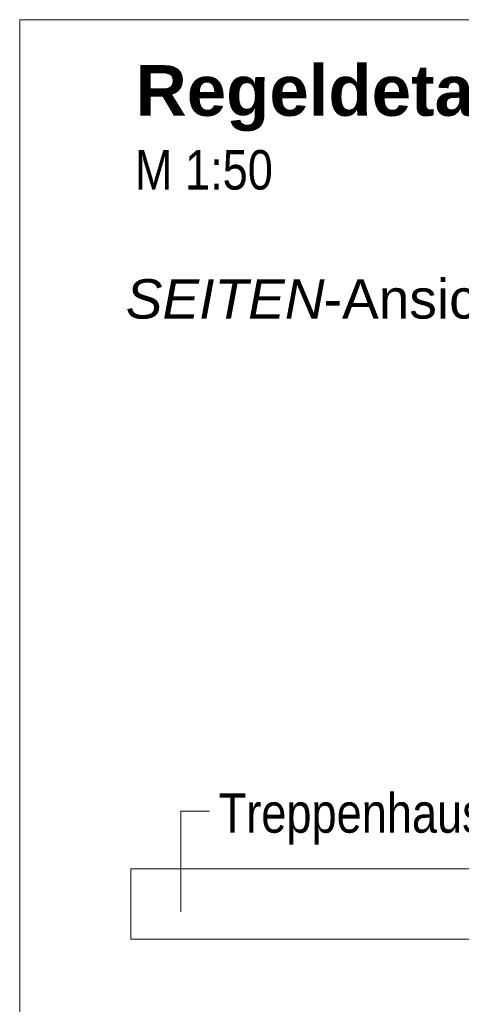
# Model space of a CAD drawing. Extents: x -420 to 300, y 62 to 1162.
# Tile 141 of 256: x 119 to 135, y 782 to 817. Entities that reach past the tile are written whole.
import ezdxf
from ezdxf.lldxf.tags import DXFTag

# ---------------------------------------------------------------- set-up
doc = ezdxf.new("R2010")
doc.units = 0
doc.layers.get('0').update_dxf_attribs({"lineweight": 35})
doc.layers.add('E_Detail_Beschriftung', color=7, linetype='Continuous', lineweight=13, true_color=0x009900)
doc.layers.add('E_Detail_Linie_Text_Bem', color=7, linetype='Continuous', lineweight=13)
doc.styles.get("Standard").update_dxf_attribs({"font": 'ARIALN.TTF'})
tags = doc.linetypes.add('fein_strichliert-A06G9FCV8I', pattern=[4, 1, -2, 1]).pattern_tags.tags
tags[8:9] = [DXFTag(74, 4), DXFTag(75, 0), DXFTag(340, '0'), DXFTag(46, 0.0), DXFTag(50, 0.0), DXFTag(44, 0.0), DXFTag(45, 0.0)]
tags[6:7] = [DXFTag(74, 4), DXFTag(75, 0), DXFTag(340, '0'), DXFTag(46, 0.0), DXFTag(50, 0.0), DXFTag(44, 0.0), DXFTag(45, 0.0)]
tags[4:5] = [DXFTag(74, 4), DXFTag(75, 0), DXFTag(340, '0'), DXFTag(46, 0.0), DXFTag(50, 0.0), DXFTag(44, 0.0), DXFTag(45, 0.0)]

# ---------------------------------------------------------------- blocks, each defined once
blk = doc.blocks.new('Referenz-A06G9FD38I')
at = {"layer": 'E_Detail_Linie_Text_Bem', "linetype": 'fein_strichliert-A06G9FCV8I', "ltscale": 0.65}
for p, q in [((181.981, 816.967), (119.212, 816.967)), ((119.212, 816.967), (119.212, 755.65))]:
    blk.add_line(p, q, dxfattribs=at)
at = {"layer": 'E_Detail_Linie_Text_Bem', "color": 0, "linetype": 'Continuous', "ltscale": 0.13}
for p, q in [((124.93, 785.267), (124.93, 788.834)), ((124.93, 788.834), (125.949, 788.834))]:
    blk.add_line(p, q, dxfattribs=at)
at = {"layer": 'E_Detail_Linie_Text_Bem', "linetype": 'Continuous', "ltscale": 0.13}
for p, q in [((123.164, 784.29), (123.164, 786.79)), ((123.164, 786.79), (157.264, 786.79)), ((129.064, 784.29), (123.164, 784.29)), ((129.264, 784.29), (129.064, 784.29)), ((157.264, 784.29), (129.264, 784.29))]:
    blk.add_line(p, q, dxfattribs=at)
at = {"layer": 'E_Detail_Beschriftung', "color": 1, "linetype": 'Continuous', "lineweight": 35, "ltscale": 0.35, "true_color": 0xff0000, "insert": (123.33, 815.351), "char_height": 1.8, "attachment_point": 1}
blk.add_mtext('{\\fArial|b1|i0;Regeldetail}', dxfattribs=at)
at = {"layer": 'E_Detail_Beschriftung', "linetype": 'Continuous', "ltscale": 0.13, "char_height": 1.4, "attachment_point": 1}
for s, insert in [('{\\fArial Narrow;M 1:50}', (123.3, 812.331)), ('{\\fArial Narrow;Treppenhauspodest}', (126.279, 789.475))]:
    blk.add_mtext(s, dxfattribs=dict(at, insert=insert))
at = {"layer": 'E_Detail_Beschriftung', "linetype": 'Continuous', "lineweight": -2, "ltscale": 0.25, "char_height": 1.4, "attachment_point": 1}
for s, insert in [('{\\fArial|b0|i1;SEITEN}', (122.978, 807.745)), ('{\\fArial;-Ansicht}', (130.008, 807.745))]:
    blk.add_mtext(s, dxfattribs=dict(at, insert=insert))

msp = doc.modelspace()

# ---------------------------------------------------------------- block references
at = {"color": 8, "lineweight": 25, "ltscale": 0.25, "true_color": 0x808080}
msp.add_blockref('Referenz-A06G9FD38I', (0, 0), dxfattribs=at)

doc.saveas('drawing.dxf')
